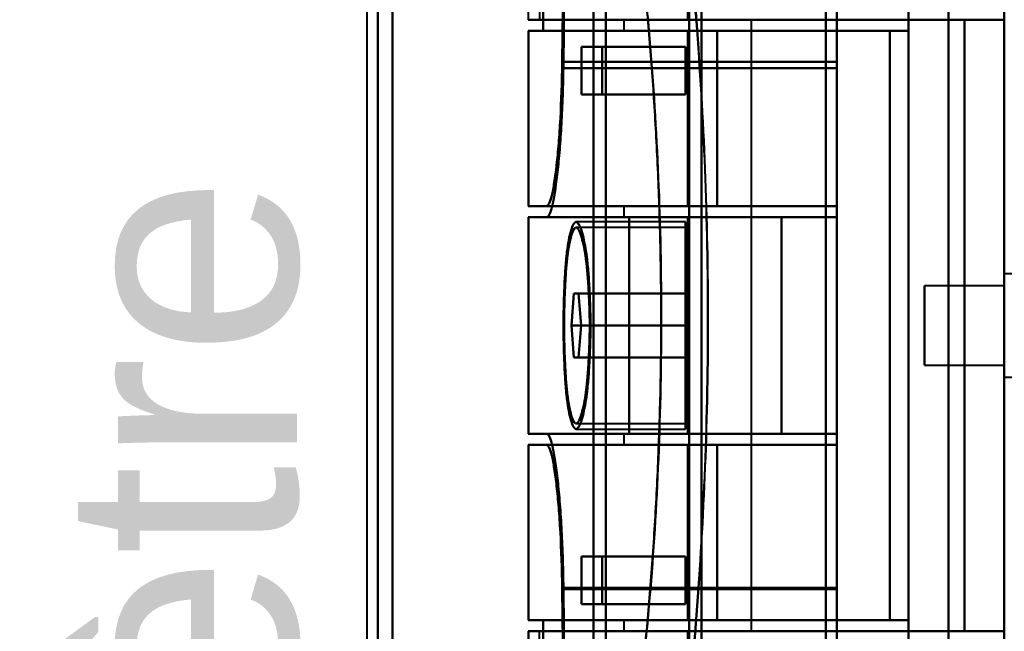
# Model space of a CAD drawing. Header units: millimetres. Extents: x -1087 to 1688, y -120 to 1046.
# Tile 29 of 78: x -647 to -585, y 824 to 863. Entities that reach past the tile are written whole.
import ezdxf

# ---------------------------------------------------------------- set-up
doc = ezdxf.new("R2010")
doc.units = ezdxf.units.MM
doc.layers.add('A-GENM', color=13, linetype='Continuous', lineweight=40)
doc.layers.add('G-IMPT', color=8, linetype='Continuous', lineweight=40)
doc.styles.add('Arial_1', font='arial.ttf', dxfattribs={"height": 14.6304})

# ---------------------------------------------------------------- blocks, each defined once
blk = doc.blocks.new('Souche connecteur circulaire R23 - Souche connecteur circulaire R23-755164-Arrière')
at = {"layer": 'A-GENM'}
blk.add_line((-625, 927.5), (-625, 770), dxfattribs=at)
blk = doc.blocks.new('NEXA 1000 CALQUES_dwg-755156-Arrière')
at = {"layer": 'G-IMPT'}
for p, q in [((-604, 616.883), (-604, 921.872)), ((-604, 921.872), (-604, 616.883)), ((-604.773, 617.429), (-604.773, 921.281)), ((-604.773, 921.281), (-604.773, 617.429)), ((-623.387, 617.839), (-623.387, 920.838)), ((-623.387, 920.838), (-623.387, 617.839)), ((-610, 617.839), (-610, 920.838)), ((-610, 920.838), (-610, 617.839)), ((-624.3, 618.386), (-624.3, 920.246)), ((-624.3, 920.246), (-624.3, 618.386)), ((-610.773, 618.386), (-610.773, 920.246)), ((-610.773, 920.246), (-610.773, 618.386)), ((-604, 604.872), (-604, 909.862)), ((-604, 909.862), (-604, 604.872)), ((-604.773, 605.464), (-604.773, 909.315)), ((-604.773, 909.315), (-604.773, 605.464)), ((-623.387, 605.907), (-623.387, 908.906)), ((-623.387, 908.906), (-623.387, 605.907)), ((-610, 605.907), (-610, 908.906)), ((-610, 908.906), (-610, 605.907)), ((-624.3, 606.498), (-624.3, 908.359)), ((-624.3, 908.359), (-624.3, 606.498)), ((-610.773, 606.498), (-610.773, 908.359)), ((-610.773, 908.359), (-610.773, 606.498)), ((-596.2, 808.194), (-596.2, 878.194)), ((-596.2, 878.194), (-596.2, 808.194)), ((-595.5, 878.194), (-595.5, 808.194)), ((-595.5, 808.194), (-595.5, 878.194)), ((-585, 878.194), (-585, 808.194)), ((-596.2, 877.713), (-596.2, 808.693)), ((-596.2, 808.693), (-596.2, 877.713)), ((-595.5, 808.693), (-595.5, 877.713)), ((-595.5, 877.713), (-595.5, 808.693)), ((-614.861, 862.572), (-604.861, 862.572)), ((-604.861, 862.572), (-614.861, 862.572)), ((-614.857, 862.572), (-614.152, 862.572)), ((-608.861, 862.572), (-608.861, 861.872)), ((-604.861, 862.572), (-608.861, 862.572)), ((-608.861, 862.572), (-604.861, 862.572)), ((-600.861, 862.572), (-604.861, 862.572)), ((-604.861, 862.572), (-600.861, 862.572)), ((-600.861, 824.172), (-600.861, 862.572)), ((-614.861, 861.872), (-614.861, 850.872)), ((-604.861, 861.872), (-614.861, 861.872)), ((-614.861, 861.872), (-604.861, 861.872)), ((-613.936, 861.872), (-614.857, 861.872)), ((-614.857, 861.872), (-613.936, 861.872)), ((-608.861, 861.872), (-604.861, 861.872)), ((-604.861, 861.872), (-608.861, 861.872)), ((-592.174, 861.872), (-603.015, 861.872)), ((-603.015, 861.872), (-592.174, 861.872)), ((-610.22, 860.872), (-611.528, 860.872)), ((-611.528, 860.872), (-610.22, 860.872)), ((-595.5, 850.872), (-595.5, 859.917)), ((-595.5, 859.917), (-595.5, 850.872)), ((-595.5, 859.534), (-595.5, 850.172)), ((-595.5, 850.172), (-595.5, 859.534)), ((-611.528, 857.872), (-610.22, 857.872)), ((-610.22, 857.872), (-611.528, 857.872)), ((-614.861, 850.872), (-604.861, 850.872)), ((-604.861, 850.872), (-614.861, 850.872)), ((-614.857, 850.872), (-613.709, 850.872)), ((-613.709, 850.872), (-614.857, 850.872)), ((-613.709, 850.872), (-595.5, 850.872)), ((-608.861, 850.872), (-608.861, 850.172)), ((-604.861, 850.872), (-608.861, 850.872)), ((-608.861, 850.872), (-604.861, 850.872)), ((-603.015, 850.872), (-595.5, 850.872)), ((-595.5, 850.872), (-603.015, 850.872)), ((-614.861, 850.172), (-614.861, 836.572)), ((-608.536, 850.172), (-614.861, 850.172)), ((-614.861, 850.172), (-608.536, 850.172)), ((-613.709, 850.172), (-614.857, 850.172)), ((-614.857, 850.172), (-613.709, 850.172)), ((-608.861, 850.172), (-604.861, 850.172)), ((-604.861, 850.172), (-608.861, 850.172)), ((-598.974, 850.172), (-595.5, 850.172)), ((-595.5, 850.172), (-598.974, 850.172)), ((-605, 849.872), (-611.865, 849.872)), ((-605, 849.522), (-611.865, 849.522)), ((-605, 849.872), (-605, 843.372)), ((-605, 843.372), (-605, 849.872)), ((-605, 843.372), (-605, 849.522)), ((-605, 849.522), (-605, 843.372)), ((-582.785, 846.622), (-585, 846.622)), ((-585, 846.622), (-585, 843.372)), ((-585, 843.372), (-585, 846.622)), ((-585, 845.872), (-590, 845.872)), ((-590, 843.372), (-590, 845.872)), ((-590, 845.872), (-590, 843.372)), ((-585, 846.187), (-585, 840.122)), ((-585, 843.372), (-585, 845.872)), ((-585, 845.872), (-585, 843.372)), ((-612.014, 845.372), (-612.16, 843.372)), ((-612.16, 843.372), (-612.014, 845.372)), ((-612.014, 845.372), (-611.711, 845.372)), ((-611.711, 845.372), (-612.014, 845.372)), ((-611.554, 843.372), (-611.711, 845.372)), ((-611.711, 845.372), (-611.554, 843.372)), ((-612.16, 843.372), (-612.014, 841.372)), ((-612.014, 841.372), (-612.16, 843.372)), ((-611.711, 841.372), (-611.554, 843.372)), ((-611.554, 843.372), (-611.711, 841.372)), ((-605, 843.372), (-605, 836.872)), ((-605, 837.222), (-605, 843.372)), ((-605, 836.872), (-605, 843.372)), ((-605, 843.372), (-605, 837.222)), ((-590, 840.872), (-590, 843.372)), ((-590, 843.372), (-590, 840.872)), ((-585, 843.372), (-585, 840.558)), ((-585, 840.872), (-585, 843.372)), ((-585, 840.122), (-585, 843.372)), ((-585, 843.372), (-585, 840.872)), ((-611.711, 841.372), (-612.014, 841.372)), ((-612.014, 841.372), (-611.711, 841.372)), ((-590, 840.872), (-585, 840.872)), ((-585, 840.122), (-582.785, 840.122)), ((-611.865, 837.222), (-605, 837.222)), ((-614.861, 836.572), (-608.536, 836.572)), ((-608.536, 836.572), (-614.861, 836.572)), ((-614.857, 836.572), (-613.709, 836.572)), ((-613.709, 836.572), (-614.857, 836.572)), ((-611.865, 836.872), (-605, 836.872)), ((-608.861, 836.572), (-608.861, 835.872)), ((-604.861, 836.572), (-608.861, 836.572)), ((-608.861, 836.572), (-604.861, 836.572)), ((-595.5, 836.572), (-598.974, 836.572)), ((-598.974, 836.572), (-595.5, 836.572)), ((-595.5, 836.572), (-595.5, 826.894)), ((-595.5, 826.894), (-595.5, 836.572)), ((-614.861, 835.872), (-614.861, 824.872)), ((-604.861, 835.872), (-614.861, 835.872)), ((-614.861, 835.872), (-604.861, 835.872)), ((-613.709, 835.872), (-614.857, 835.872)), ((-614.857, 835.872), (-613.709, 835.872)), ((-595.5, 835.872), (-613.709, 835.872)), ((-608.861, 835.872), (-604.861, 835.872)), ((-604.861, 835.872), (-608.861, 835.872)), ((-595.5, 835.872), (-603.015, 835.872)), ((-603.015, 835.872), (-595.5, 835.872)), ((-595.5, 826.827), (-595.5, 835.872)), ((-595.5, 835.872), (-595.5, 826.827)), ((-610.22, 828.872), (-611.528, 828.872)), ((-611.528, 828.872), (-610.22, 828.872)), ((-611.528, 825.872), (-610.22, 825.872)), ((-610.22, 825.872), (-611.528, 825.872)), ((-614.861, 824.872), (-604.861, 824.872)), ((-604.861, 824.872), (-614.861, 824.872)), ((-614.857, 824.872), (-613.936, 824.872)), ((-613.936, 824.872), (-614.857, 824.872)), ((-608.861, 824.872), (-608.861, 824.172)), ((-604.861, 824.872), (-608.861, 824.872)), ((-608.861, 824.872), (-604.861, 824.872)), ((-603.015, 824.872), (-592.174, 824.872)), ((-592.174, 824.872), (-603.015, 824.872)), ((-614.861, 824.172), (-614.861, 822.846)), ((-604.861, 824.172), (-614.861, 824.172)), ((-614.861, 824.172), (-604.861, 824.172)), ((-614.152, 824.172), (-614.857, 824.172)), ((-614.857, 824.172), (-614.152, 824.172)), ((-608.861, 824.172), (-604.861, 824.172)), ((-604.861, 824.172), (-608.861, 824.172)), ((-604.861, 824.172), (-600.861, 824.172))]:
    blk.add_line(p, q, dxfattribs=at)
at = {"layer": 'G-IMPT', "flags": 128}
for points in [[(-585, 972.772), (-585, 761.822), (-585, 550.872), (-585, 339.922), (-585, 128.972)], [(-595.5, 882.872), (-595.5, 877.134), (-595.5, 871.395), (-595.5, 865.656), (-595.5, 859.917)], [(-595.5, 859.917), (-595.5, 865.656), (-595.5, 871.395), (-595.5, 877.134), (-595.5, 882.872)], [(-591, 882.872), (-591, 863.122), (-591, 843.372), (-591, 823.622), (-591, 803.872)], [(-591, 803.872), (-591, 823.622), (-591, 843.372), (-591, 863.122), (-591, 882.872)], [(-588.509, 882.872), (-588.509, 863.122), (-588.509, 843.372), (-588.509, 823.622), (-588.509, 803.872)], [(-588.509, 803.872), (-588.509, 823.622), (-588.509, 843.372), (-588.509, 863.122), (-588.509, 882.872)], [(-585, 882.872), (-585, 863.122), (-585, 843.372), (-585, 823.622), (-585, 803.872)], [(-595.5, 859.534), (-595.5, 865.194), (-595.5, 870.853), (-595.5, 876.513), (-595.5, 882.172)], [(-595.5, 882.172), (-595.5, 876.513), (-595.5, 870.853), (-595.5, 865.194), (-595.5, 859.534)], [(-612.52, 879.872), (-612.575, 874.885), (-612.63, 869.896), (-612.684, 864.907), (-612.738, 859.917)], [(-612.738, 859.917), (-612.684, 864.907), (-612.63, 869.896), (-612.575, 874.885), (-612.52, 879.872)], [(-612.663, 859.534), (-612.608, 864.62), (-612.552, 869.705), (-612.495, 874.789), (-612.437, 879.872)], [(-612.437, 879.872), (-612.495, 874.789), (-612.552, 869.705), (-612.608, 864.62), (-612.663, 859.534)], [(-613.936, 876.872), (-613.936, 873.122), (-613.936, 869.372), (-613.936, 865.622), (-613.936, 861.872)], [(-613.936, 861.872), (-613.936, 865.622), (-613.936, 869.372), (-613.936, 873.122), (-613.936, 876.872)], [(-591, 861.872), (-591, 865.622), (-591, 869.372), (-591, 873.122), (-591, 876.872)], [(-591, 876.872), (-591, 873.122), (-591, 869.372), (-591, 865.622), (-591, 861.872)], [(-614.152, 876.172), (-614.152, 872.772), (-614.152, 869.372), (-614.152, 865.972), (-614.152, 862.572)], [(-585, 810.572), (-585, 826.972), (-585, 843.372), (-585, 859.772), (-585, 876.172)], [(-585, 810.572), (-585, 826.972), (-585, 843.372), (-585, 859.772), (-585, 876.172)], [(-585, 810.572), (-585, 826.972), (-585, 843.372), (-585, 859.772), (-585, 876.172)], [(-585, 876.172), (-585, 859.772), (-585, 843.372), (-585, 826.972), (-585, 810.572)], [(-604.861, 872.872), (-604.861, 870.297), (-604.861, 867.722), (-604.861, 865.147), (-604.861, 862.572)], [(-604.861, 862.572), (-604.861, 865.147), (-604.861, 867.722), (-604.861, 870.297), (-604.861, 872.872)], [(-585, 872.872), (-585, 858.122), (-585, 843.372), (-585, 828.622), (-585, 813.872)], [(-585, 813.872), (-585, 828.622), (-585, 843.372), (-585, 858.122), (-585, 872.872)], [(-614.857, 862.572), (-614.857, 862.866), (-614.857, 863.159), (-614.857, 863.453), (-614.857, 863.746)], [(-614.152, 862.572), (-607.489, 862.572), (-600.826, 862.572), (-594.163, 862.572), (-587.5, 862.572)], [(-587.5, 862.572), (-594.163, 862.572), (-600.826, 862.572), (-607.489, 862.572), (-614.152, 862.572)], [(-604.861, 862.572), (-600.521, 862.572), (-596.18, 862.572), (-591.84, 862.572), (-587.5, 862.572)], [(-587.5, 862.572), (-591.84, 862.572), (-596.18, 862.572), (-600.521, 862.572), (-604.861, 862.572)], [(-585, 862.572), (-585.625, 862.572), (-586.25, 862.572), (-586.875, 862.572), (-587.5, 862.572)], [(-587.5, 862.572), (-587.5, 852.972), (-587.5, 843.372), (-587.5, 833.772), (-587.5, 824.172)], [(-587.5, 824.172), (-587.5, 833.772), (-587.5, 843.372), (-587.5, 852.972), (-587.5, 862.572)], [(-587.5, 862.572), (-586.875, 862.572), (-586.25, 862.572), (-585.625, 862.572), (-585, 862.572)], [(-587.5, 824.172), (-587.5, 833.772), (-587.5, 843.372), (-587.5, 852.972), (-587.5, 862.572)], [(-587.5, 862.572), (-587.5, 852.972), (-587.5, 843.372), (-587.5, 833.772), (-587.5, 824.172)], [(-587.5, 862.572), (-587.5, 852.972), (-587.5, 843.372), (-587.5, 833.772), (-587.5, 824.172)], [(-587.5, 824.172), (-587.5, 833.772), (-587.5, 843.372), (-587.5, 852.972), (-587.5, 862.572)], [(-587.5, 862.572), (-587.5, 852.972), (-587.5, 843.372), (-587.5, 833.772), (-587.5, 824.172)], [(-587.5, 862.572), (-586.875, 862.572), (-586.25, 862.572), (-585.625, 862.572), (-585, 862.572)], [(-585, 862.572), (-585.625, 862.572), (-586.25, 862.572), (-586.875, 862.572), (-587.5, 862.572)], [(-587.5, 824.172), (-587.5, 833.772), (-587.5, 843.372), (-587.5, 852.972), (-587.5, 862.572)], [(-585, 824.172), (-585, 833.772), (-585, 843.372), (-585, 852.972), (-585, 862.572)], [(-585, 862.572), (-585, 852.972), (-585, 843.372), (-585, 833.772), (-585, 824.172)], [(-585, 824.172), (-585, 833.772), (-585, 843.372), (-585, 852.972), (-585, 862.572)], [(-585, 862.572), (-585, 852.972), (-585, 843.372), (-585, 833.772), (-585, 824.172)], [(-614.857, 861.872), (-614.857, 859.122), (-614.857, 856.372), (-614.857, 853.622), (-614.857, 850.872)], [(-614.857, 850.872), (-614.857, 853.622), (-614.857, 856.372), (-614.857, 859.122), (-614.857, 861.872)], [(-613.936, 861.872), (-608.202, 861.872), (-602.468, 861.872), (-596.734, 861.872), (-591, 861.872)], [(-591, 861.872), (-596.734, 861.872), (-602.468, 861.872), (-608.202, 861.872), (-613.936, 861.872)], [(-592.174, 861.872), (-595.346, 861.872), (-598.517, 861.872), (-601.689, 861.872), (-604.861, 861.872)], [(-604.861, 861.872), (-604.861, 859.122), (-604.861, 856.372), (-604.861, 853.622), (-604.861, 850.872)], [(-604.861, 850.872), (-604.861, 853.622), (-604.861, 856.372), (-604.861, 859.122), (-604.861, 861.872)], [(-604.861, 861.872), (-601.396, 861.872), (-597.93, 861.872), (-594.465, 861.872), (-591, 861.872)], [(-591, 861.872), (-594.465, 861.872), (-597.93, 861.872), (-601.396, 861.872), (-604.861, 861.872)], [(-604.861, 861.872), (-601.689, 861.872), (-598.517, 861.872), (-595.346, 861.872), (-592.174, 861.872)], [(-603.015, 861.872), (-603.477, 861.872), (-603.938, 861.872), (-604.399, 861.872), (-604.861, 861.872)], [(-604.861, 850.872), (-604.861, 853.622), (-604.861, 856.372), (-604.861, 859.122), (-604.861, 861.872)], [(-604.861, 861.872), (-604.399, 861.872), (-603.938, 861.872), (-603.477, 861.872), (-603.015, 861.872)], [(-604.861, 861.872), (-604.861, 859.122), (-604.861, 856.372), (-604.861, 853.622), (-604.861, 850.872)], [(-604.861, 850.872), (-604.861, 853.622), (-604.861, 856.372), (-604.861, 859.122), (-604.861, 861.872)], [(-604.861, 861.872), (-604.861, 859.122), (-604.861, 856.372), (-604.861, 853.622), (-604.861, 850.872)], [(-603.015, 850.872), (-603.015, 853.622), (-603.015, 856.372), (-603.015, 859.122), (-603.015, 861.872)], [(-603.015, 861.872), (-603.015, 859.122), (-603.015, 856.372), (-603.015, 853.622), (-603.015, 850.872)], [(-592.174, 824.872), (-592.174, 834.122), (-592.174, 843.372), (-592.174, 852.622), (-592.174, 861.872)], [(-592.174, 861.872), (-592.174, 852.622), (-592.174, 843.372), (-592.174, 834.122), (-592.174, 824.872)], [(-591, 861.872), (-591, 852.622), (-591, 843.372), (-591, 834.122), (-591, 824.872)], [(-591, 824.872), (-591, 834.122), (-591, 843.372), (-591, 852.622), (-591, 861.872)], [(-611.528, 857.872), (-611.528, 858.622), (-611.528, 859.372), (-611.528, 860.122), (-611.528, 860.872)], [(-611.528, 860.872), (-609.896, 860.872), (-608.264, 860.872), (-606.632, 860.872), (-605, 860.872)], [(-611.528, 860.872), (-611.528, 860.122), (-611.528, 859.372), (-611.528, 858.622), (-611.528, 857.872)], [(-605, 860.872), (-606.632, 860.872), (-608.264, 860.872), (-609.896, 860.872), (-611.528, 860.872)], [(-610.22, 860.872), (-610.22, 860.122), (-610.22, 859.372), (-610.22, 858.622), (-610.22, 857.872)], [(-610.22, 857.872), (-610.22, 858.622), (-610.22, 859.372), (-610.22, 860.122), (-610.22, 860.872)], [(-610.22, 860.872), (-608.915, 860.872), (-607.61, 860.872), (-606.305, 860.872), (-605, 860.872)], [(-605, 860.872), (-606.305, 860.872), (-607.61, 860.872), (-608.915, 860.872), (-610.22, 860.872)], [(-605, 857.872), (-605, 858.622), (-605, 859.372), (-605, 860.122), (-605, 860.872)], [(-605, 860.872), (-605, 860.122), (-605, 859.372), (-605, 858.622), (-605, 857.872)], [(-605, 860.872), (-605, 860.122), (-605, 859.372), (-605, 858.622), (-605, 857.872)], [(-605, 857.872), (-605, 858.622), (-605, 859.372), (-605, 860.122), (-605, 860.872)], [(-595.5, 859.917), (-599.809, 859.917), (-604.119, 859.917), (-608.428, 859.917), (-612.738, 859.917)], [(-612.738, 859.917), (-608.428, 859.917), (-604.119, 859.917), (-599.809, 859.917), (-595.5, 859.917)], [(-595.5, 859.534), (-599.791, 859.534), (-604.082, 859.534), (-608.373, 859.534), (-612.663, 859.534)], [(-612.663, 859.534), (-608.373, 859.534), (-604.082, 859.534), (-599.791, 859.534), (-595.5, 859.534)], [(-605, 857.872), (-606.632, 857.872), (-608.264, 857.872), (-609.896, 857.872), (-611.528, 857.872)], [(-611.528, 857.872), (-609.896, 857.872), (-608.264, 857.872), (-606.632, 857.872), (-605, 857.872)], [(-605, 857.872), (-606.305, 857.872), (-607.61, 857.872), (-608.915, 857.872), (-610.22, 857.872)], [(-610.22, 857.872), (-608.915, 857.872), (-607.61, 857.872), (-606.305, 857.872), (-605, 857.872)], [(-595.5, 850.872), (-600.052, 850.872), (-604.604, 850.872), (-609.157, 850.872), (-613.709, 850.872)], [(-613.709, 850.872), (-609.157, 850.872), (-604.604, 850.872), (-600.052, 850.872), (-595.5, 850.872)], [(-604.861, 850.872), (-602.521, 850.872), (-600.18, 850.872), (-597.84, 850.872), (-595.5, 850.872)], [(-595.5, 850.872), (-597.84, 850.872), (-600.18, 850.872), (-602.521, 850.872), (-604.861, 850.872)], [(-595.5, 850.872), (-597.84, 850.872), (-600.18, 850.872), (-602.521, 850.872), (-604.861, 850.872)], [(-604.861, 850.872), (-602.521, 850.872), (-600.18, 850.872), (-597.84, 850.872), (-595.5, 850.872)], [(-604.861, 850.872), (-604.399, 850.872), (-603.938, 850.872), (-603.477, 850.872), (-603.015, 850.872)], [(-603.015, 850.872), (-603.477, 850.872), (-603.938, 850.872), (-604.399, 850.872), (-604.861, 850.872)], [(-595.5, 850.872), (-595.5, 850.697), (-595.5, 850.522), (-595.5, 850.347), (-595.5, 850.172)], [(-595.5, 850.172), (-595.5, 850.347), (-595.5, 850.522), (-595.5, 850.697), (-595.5, 850.872)], [(-595.5, 850.172), (-595.5, 850.347), (-595.5, 850.522), (-595.5, 850.697), (-595.5, 850.872)], [(-595.5, 850.872), (-595.5, 850.697), (-595.5, 850.522), (-595.5, 850.347), (-595.5, 850.172)], [(-595.5, 850.172), (-595.5, 850.347), (-595.5, 850.522), (-595.5, 850.697), (-595.5, 850.872)], [(-595.5, 850.872), (-595.5, 850.697), (-595.5, 850.522), (-595.5, 850.347), (-595.5, 850.172)], [(-614.857, 850.172), (-614.857, 846.772), (-614.857, 843.372), (-614.857, 839.972), (-614.857, 836.572)], [(-614.857, 836.572), (-614.857, 839.972), (-614.857, 843.372), (-614.857, 846.772), (-614.857, 850.172)], [(-613.709, 850.172), (-609.157, 850.172), (-604.604, 850.172), (-600.052, 850.172), (-595.5, 850.172)], [(-595.5, 850.172), (-600.052, 850.172), (-604.604, 850.172), (-609.157, 850.172), (-613.709, 850.172)], [(-598.974, 850.172), (-601.365, 850.172), (-603.755, 850.172), (-606.146, 850.172), (-608.536, 850.172)], [(-608.536, 836.572), (-608.536, 839.972), (-608.536, 843.372), (-608.536, 846.772), (-608.536, 850.172)], [(-608.536, 850.172), (-606.146, 850.172), (-603.755, 850.172), (-601.365, 850.172), (-598.974, 850.172)], [(-608.536, 850.172), (-608.536, 846.772), (-608.536, 843.372), (-608.536, 839.972), (-608.536, 836.572)], [(-595.5, 850.172), (-597.84, 850.172), (-600.18, 850.172), (-602.521, 850.172), (-604.861, 850.172)], [(-604.861, 850.172), (-604.861, 846.772), (-604.861, 843.372), (-604.861, 839.972), (-604.861, 836.572)], [(-604.861, 836.572), (-604.861, 839.972), (-604.861, 843.372), (-604.861, 846.772), (-604.861, 850.172)], [(-604.861, 850.172), (-602.521, 850.172), (-600.18, 850.172), (-597.84, 850.172), (-595.5, 850.172)], [(-604.861, 850.172), (-602.521, 850.172), (-600.18, 850.172), (-597.84, 850.172), (-595.5, 850.172)], [(-595.5, 850.172), (-597.84, 850.172), (-600.18, 850.172), (-602.521, 850.172), (-604.861, 850.172)], [(-604.861, 836.572), (-604.861, 839.972), (-604.861, 843.372), (-604.861, 846.772), (-604.861, 850.172)], [(-604.861, 850.172), (-604.861, 846.772), (-604.861, 843.372), (-604.861, 839.972), (-604.861, 836.572)], [(-598.974, 836.572), (-598.974, 839.972), (-598.974, 843.372), (-598.974, 846.772), (-598.974, 850.172)], [(-598.974, 850.172), (-598.974, 846.772), (-598.974, 843.372), (-598.974, 839.972), (-598.974, 836.572)], [(-605, 845.372), (-606.754, 845.372), (-608.507, 845.372), (-610.261, 845.372), (-612.014, 845.372)], [(-612.014, 845.372), (-610.261, 845.372), (-608.507, 845.372), (-606.754, 845.372), (-605, 845.372)], [(-611.711, 845.372), (-610.033, 845.372), (-608.356, 845.372), (-606.678, 845.372), (-605, 845.372)], [(-605, 845.372), (-606.678, 845.372), (-608.356, 845.372), (-610.033, 845.372), (-611.711, 845.372)], [(-605, 843.372), (-605, 843.872), (-605, 844.372), (-605, 844.872), (-605, 845.372)], [(-605, 845.372), (-605, 844.872), (-605, 844.372), (-605, 843.872), (-605, 843.372)], [(-605, 845.372), (-605, 844.872), (-605, 844.372), (-605, 843.872), (-605, 843.372)], [(-605, 843.372), (-605, 843.872), (-605, 844.372), (-605, 844.872), (-605, 845.372)], [(-605, 843.372), (-606.79, 843.372), (-608.58, 843.372), (-610.37, 843.372), (-612.16, 843.372)], [(-612.16, 843.372), (-610.37, 843.372), (-608.58, 843.372), (-606.79, 843.372), (-605, 843.372)], [(-611.554, 843.372), (-609.916, 843.372), (-608.277, 843.372), (-606.639, 843.372), (-605, 843.372)], [(-605, 843.372), (-606.639, 843.372), (-608.277, 843.372), (-609.916, 843.372), (-611.554, 843.372)], [(-605, 841.372), (-605, 841.872), (-605, 842.372), (-605, 842.872), (-605, 843.372)], [(-605, 843.372), (-605, 842.872), (-605, 842.372), (-605, 841.872), (-605, 841.372)], [(-605, 843.372), (-605, 842.872), (-605, 842.372), (-605, 841.872), (-605, 841.372)], [(-605, 841.372), (-605, 841.872), (-605, 842.372), (-605, 842.872), (-605, 843.372)], [(-605, 841.372), (-606.754, 841.372), (-608.507, 841.372), (-610.261, 841.372), (-612.014, 841.372)], [(-612.014, 841.372), (-610.261, 841.372), (-608.507, 841.372), (-606.754, 841.372), (-605, 841.372)], [(-611.711, 841.372), (-610.033, 841.372), (-608.356, 841.372), (-606.678, 841.372), (-605, 841.372)], [(-605, 841.372), (-606.678, 841.372), (-608.356, 841.372), (-610.033, 841.372), (-611.711, 841.372)], [(-595.5, 836.572), (-600.052, 836.572), (-604.604, 836.572), (-609.157, 836.572), (-613.709, 836.572)], [(-613.709, 836.572), (-609.157, 836.572), (-604.604, 836.572), (-600.052, 836.572), (-595.5, 836.572)], [(-608.536, 836.572), (-606.146, 836.572), (-603.755, 836.572), (-601.365, 836.572), (-598.974, 836.572)], [(-598.974, 836.572), (-601.365, 836.572), (-603.755, 836.572), (-606.146, 836.572), (-608.536, 836.572)], [(-604.861, 836.572), (-602.521, 836.572), (-600.18, 836.572), (-597.84, 836.572), (-595.5, 836.572)], [(-595.5, 836.572), (-597.84, 836.572), (-600.18, 836.572), (-602.521, 836.572), (-604.861, 836.572)], [(-604.861, 836.572), (-602.521, 836.572), (-600.18, 836.572), (-597.84, 836.572), (-595.5, 836.572)], [(-595.5, 836.572), (-597.84, 836.572), (-600.18, 836.572), (-602.521, 836.572), (-604.861, 836.572)], [(-595.5, 836.572), (-595.5, 836.397), (-595.5, 836.222), (-595.5, 836.047), (-595.5, 835.872)], [(-595.5, 835.872), (-595.5, 836.047), (-595.5, 836.222), (-595.5, 836.397), (-595.5, 836.572)], [(-595.5, 835.872), (-595.5, 836.047), (-595.5, 836.222), (-595.5, 836.397), (-595.5, 836.572)], [(-595.5, 836.572), (-595.5, 836.397), (-595.5, 836.222), (-595.5, 836.047), (-595.5, 835.872)], [(-595.5, 835.872), (-595.5, 836.047), (-595.5, 836.222), (-595.5, 836.397), (-595.5, 836.572)], [(-595.5, 836.572), (-595.5, 836.397), (-595.5, 836.222), (-595.5, 836.047), (-595.5, 835.872)], [(-614.857, 835.872), (-614.857, 833.122), (-614.857, 830.372), (-614.857, 827.622), (-614.857, 824.872)], [(-614.857, 824.872), (-614.857, 827.622), (-614.857, 830.372), (-614.857, 833.122), (-614.857, 835.872)], [(-613.709, 835.872), (-609.157, 835.872), (-604.604, 835.872), (-600.052, 835.872), (-595.5, 835.872)], [(-595.5, 835.872), (-600.052, 835.872), (-604.604, 835.872), (-609.157, 835.872), (-613.709, 835.872)], [(-595.5, 835.872), (-597.84, 835.872), (-600.18, 835.872), (-602.521, 835.872), (-604.861, 835.872)], [(-604.861, 835.872), (-604.861, 833.122), (-604.861, 830.372), (-604.861, 827.622), (-604.861, 824.872)], [(-604.861, 835.872), (-602.521, 835.872), (-600.18, 835.872), (-597.84, 835.872), (-595.5, 835.872)], [(-604.861, 824.872), (-604.861, 827.622), (-604.861, 830.372), (-604.861, 833.122), (-604.861, 835.872)], [(-595.5, 835.872), (-597.84, 835.872), (-600.18, 835.872), (-602.521, 835.872), (-604.861, 835.872)], [(-604.861, 835.872), (-602.521, 835.872), (-600.18, 835.872), (-597.84, 835.872), (-595.5, 835.872)], [(-603.015, 835.872), (-603.477, 835.872), (-603.938, 835.872), (-604.399, 835.872), (-604.861, 835.872)], [(-604.861, 824.872), (-604.861, 827.622), (-604.861, 830.372), (-604.861, 833.122), (-604.861, 835.872)], [(-604.861, 835.872), (-604.399, 835.872), (-603.938, 835.872), (-603.477, 835.872), (-603.015, 835.872)], [(-604.861, 835.872), (-604.861, 833.122), (-604.861, 830.372), (-604.861, 827.622), (-604.861, 824.872)], [(-604.861, 824.872), (-604.861, 827.622), (-604.861, 830.372), (-604.861, 833.122), (-604.861, 835.872)], [(-604.861, 835.872), (-604.861, 833.122), (-604.861, 830.372), (-604.861, 827.622), (-604.861, 824.872)], [(-603.015, 824.872), (-603.015, 827.622), (-603.015, 830.372), (-603.015, 833.122), (-603.015, 835.872)], [(-603.015, 835.872), (-603.015, 833.122), (-603.015, 830.372), (-603.015, 827.622), (-603.015, 824.872)], [(-611.528, 825.872), (-611.528, 826.622), (-611.528, 827.372), (-611.528, 828.122), (-611.528, 828.872)], [(-611.528, 828.872), (-609.896, 828.872), (-608.264, 828.872), (-606.632, 828.872), (-605, 828.872)], [(-611.528, 828.872), (-611.528, 828.122), (-611.528, 827.372), (-611.528, 826.622), (-611.528, 825.872)], [(-605, 828.872), (-606.632, 828.872), (-608.264, 828.872), (-609.896, 828.872), (-611.528, 828.872)], [(-610.22, 828.872), (-610.22, 828.122), (-610.22, 827.372), (-610.22, 826.622), (-610.22, 825.872)], [(-610.22, 825.872), (-610.22, 826.622), (-610.22, 827.372), (-610.22, 828.122), (-610.22, 828.872)], [(-610.22, 828.872), (-608.915, 828.872), (-607.61, 828.872), (-606.305, 828.872), (-605, 828.872)], [(-605, 828.872), (-606.305, 828.872), (-607.61, 828.872), (-608.915, 828.872), (-610.22, 828.872)], [(-605, 828.872), (-605, 828.122), (-605, 827.372), (-605, 826.622), (-605, 825.872)], [(-605, 825.872), (-605, 826.622), (-605, 827.372), (-605, 828.122), (-605, 828.872)], [(-605, 828.872), (-605, 828.122), (-605, 827.372), (-605, 826.622), (-605, 825.872)], [(-605, 825.872), (-605, 826.622), (-605, 827.372), (-605, 828.122), (-605, 828.872)], [(-595.5, 826.827), (-599.809, 826.827), (-604.119, 826.827), (-608.428, 826.827), (-612.738, 826.827)], [(-612.738, 826.827), (-612.684, 821.838), (-612.63, 816.848), (-612.575, 811.86), (-612.52, 806.872)], [(-612.738, 826.827), (-608.428, 826.827), (-604.119, 826.827), (-599.809, 826.827), (-595.5, 826.827)], [(-612.52, 806.872), (-612.575, 811.86), (-612.63, 816.848), (-612.684, 821.838), (-612.738, 826.827)], [(-612.659, 826.894), (-608.37, 826.894), (-604.08, 826.894), (-599.79, 826.894), (-595.5, 826.894)], [(-612.437, 806.872), (-612.494, 811.877), (-612.549, 816.882), (-612.605, 821.888), (-612.659, 826.894)], [(-595.5, 826.894), (-599.79, 826.894), (-604.08, 826.894), (-608.37, 826.894), (-612.659, 826.894)], [(-612.659, 826.894), (-612.605, 821.888), (-612.549, 816.882), (-612.494, 811.877), (-612.437, 806.872)], [(-595.5, 804.572), (-595.5, 810.153), (-595.5, 815.733), (-595.5, 821.314), (-595.5, 826.894)], [(-595.5, 826.894), (-595.5, 821.314), (-595.5, 815.733), (-595.5, 810.153), (-595.5, 804.572)], [(-595.5, 826.827), (-595.5, 821.089), (-595.5, 815.35), (-595.5, 809.611), (-595.5, 803.872)], [(-595.5, 803.872), (-595.5, 809.611), (-595.5, 815.35), (-595.5, 821.089), (-595.5, 826.827)], [(-605, 825.872), (-606.632, 825.872), (-608.264, 825.872), (-609.896, 825.872), (-611.528, 825.872)], [(-611.528, 825.872), (-609.896, 825.872), (-608.264, 825.872), (-606.632, 825.872), (-605, 825.872)], [(-605, 825.872), (-606.305, 825.872), (-607.61, 825.872), (-608.915, 825.872), (-610.22, 825.872)], [(-610.22, 825.872), (-608.915, 825.872), (-607.61, 825.872), (-606.305, 825.872), (-605, 825.872)], [(-591, 824.872), (-596.734, 824.872), (-602.468, 824.872), (-608.202, 824.872), (-613.936, 824.872)], [(-613.936, 809.872), (-613.936, 813.622), (-613.936, 817.372), (-613.936, 821.122), (-613.936, 824.872)], [(-613.936, 824.872), (-608.202, 824.872), (-602.468, 824.872), (-596.734, 824.872), (-591, 824.872)], [(-613.936, 824.872), (-613.936, 821.122), (-613.936, 817.372), (-613.936, 813.622), (-613.936, 809.872)], [(-604.861, 824.872), (-601.689, 824.872), (-598.517, 824.872), (-595.346, 824.872), (-592.174, 824.872)], [(-591, 824.872), (-594.465, 824.872), (-597.93, 824.872), (-601.396, 824.872), (-604.861, 824.872)], [(-592.174, 824.872), (-595.346, 824.872), (-598.517, 824.872), (-601.689, 824.872), (-604.861, 824.872)], [(-604.861, 824.872), (-601.396, 824.872), (-597.93, 824.872), (-594.465, 824.872), (-591, 824.872)], [(-604.861, 824.872), (-604.399, 824.872), (-603.938, 824.872), (-603.477, 824.872), (-603.015, 824.872)], [(-603.015, 824.872), (-603.477, 824.872), (-603.938, 824.872), (-604.399, 824.872), (-604.861, 824.872)], [(-591, 809.872), (-591, 813.622), (-591, 817.372), (-591, 821.122), (-591, 824.872)], [(-591, 824.872), (-591, 821.122), (-591, 817.372), (-591, 813.622), (-591, 809.872)], [(-614.857, 822.999), (-614.857, 823.292), (-614.857, 823.586), (-614.857, 823.879), (-614.857, 824.172)], [(-614.857, 824.172), (-614.857, 823.879), (-614.857, 823.586), (-614.857, 823.292), (-614.857, 822.999)], [(-614.152, 824.172), (-607.489, 824.172), (-600.826, 824.172), (-594.163, 824.172), (-587.5, 824.172)], [(-614.152, 810.572), (-614.152, 813.972), (-614.152, 817.372), (-614.152, 820.772), (-614.152, 824.172)], [(-587.5, 824.172), (-591.84, 824.172), (-596.18, 824.172), (-600.521, 824.172), (-604.861, 824.172)], [(-604.861, 824.172), (-604.861, 821.597), (-604.861, 819.022), (-604.861, 816.447), (-604.861, 813.872)], [(-604.861, 813.872), (-604.861, 816.447), (-604.861, 819.022), (-604.861, 821.597), (-604.861, 824.172)], [(-604.861, 824.172), (-600.521, 824.172), (-596.18, 824.172), (-591.84, 824.172), (-587.5, 824.172)], [(-587.5, 824.172), (-586.875, 824.172), (-586.25, 824.172), (-585.625, 824.172), (-585, 824.172)], [(-585, 824.172), (-585.625, 824.172), (-586.25, 824.172), (-586.875, 824.172), (-587.5, 824.172)], [(-587.5, 824.172), (-586.875, 824.172), (-586.25, 824.172), (-585.625, 824.172), (-585, 824.172)], [(-585, 824.172), (-585.625, 824.172), (-586.25, 824.172), (-586.875, 824.172), (-587.5, 824.172)]]:
    blk.add_lwpolyline(points, dxfattribs=at)
at = {"layer": 'G-IMPT'}
blk.add_open_spline([(-606.163, 878.194), (-605.333, 873.509), (-604.098, 862.39), (-603.306, 842.922), (-604.236, 823.567), (-605.514, 812.718), (-606.359, 808.194)], degree=3, dxfattribs=at)
for points, knots in [([(-606.359, 808.194), (-605.975, 810.464), (-605.425, 814.199), (-604.8, 819.659), (-604.25, 825.525), (-603.759, 833.186), (-603.528, 842.96), (-603.688, 852.619), (-604.135, 860.496), (-604.644, 866.359), (-605.251, 872.031), (-605.787, 875.859), (-606.163, 878.194)], [0, 0, 0, 0, 0.125, 0.1875, 0.25, 0.375, 0.5, 0.625, 0.75, 0.8125, 0.875, 1, 1, 1, 1]), ([(-609.313, 810.33), (-608.913, 812.578), (-608.354, 816.125), (-607.729, 821.219), (-607.329, 825.194), (-606.998, 829.433), (-606.743, 833.911), (-606.576, 838.488), (-606.507, 842.986), (-606.542, 847.492), (-606.675, 852.091), (-606.898, 856.607), (-607.201, 860.898), (-607.578, 864.942), (-608.176, 870.147), (-608.722, 873.801), (-609.115, 876.13)], [0, 0, 0, 0, 0.125, 0.1875, 0.25, 0.3125, 0.375, 0.4375, 0.5, 0.5625, 0.625, 0.6875, 0.75, 0.8125, 0.875, 1, 1, 1, 1]), ([(-609.115, 876.13), (-608.737, 873.94), (-608.197, 870.349), (-607.585, 865.024), (-607.072, 859.515), (-606.62, 852.101), (-606.458, 843.006), (-606.692, 833.803), (-607.188, 826.594), (-607.743, 821.085), (-608.374, 815.96), (-608.927, 812.457), (-609.313, 810.33)], [0, 0, 0, 0, 0.125, 0.1875, 0.25, 0.375, 0.5, 0.625, 0.75, 0.8125, 0.875, 1, 1, 1, 1]), ([(-612.738, 859.917), (-612.756, 858.668), (-612.81, 856.845), (-612.951, 854.777), (-613.079, 853.431), (-613.229, 852.31), (-613.444, 851.21), (-613.6, 850.872), (-613.709, 850.872)], [0, 0, 0, 0, 0.25, 0.375, 0.5, 0.625, 0.75, 1, 1, 1, 1]), ([(-613.709, 850.872), (-613.655, 850.878), (-613.548, 850.997), (-613.39, 851.479), (-613.229, 852.321), (-613.079, 853.429), (-612.951, 854.777), (-612.81, 856.856), (-612.754, 858.62), (-612.738, 859.917)], [0, 0, 0, 0, 0.125, 0.25, 0.375, 0.5, 0.625, 0.75, 1, 1, 1, 1]), ([(-613.709, 850.172), (-613.596, 850.172), (-613.431, 850.517), (-613.203, 851.65), (-613.043, 852.808), (-612.905, 854.193), (-612.751, 856.324), (-612.687, 858.224), (-612.663, 859.534)], [0, 0, 0, 0, 0.25, 0.375, 0.5, 0.625, 0.75, 1, 1, 1, 1]), ([(-612.663, 859.534), (-612.686, 858.177), (-612.751, 856.337), (-612.905, 854.191), (-613.089, 852.347), (-613.319, 850.963), (-613.54, 850.299), (-613.653, 850.178), (-613.709, 850.172)], [0, 0, 0, 0, 0.25, 0.375, 0.5, 0.75, 0.875, 1, 1, 1, 1]), ([(-610.953, 843.372), (-610.97, 844.227), (-611.018, 845.507), (-611.127, 847.015), (-611.227, 848.006), (-611.362, 848.816), (-611.529, 849.417), (-611.705, 849.788), (-611.865, 849.914), (-612.018, 849.79), (-612.233, 849.298), (-612.458, 848.1), (-612.605, 845.935), (-612.651, 844.227), (-612.659, 843.372)], [0, 0, 0, 0, 0.125, 0.1875, 0.25, 0.3125, 0.375, 0.4375, 0.5, 0.5625, 0.625, 0.75, 0.875, 1, 1, 1, 1]), ([(-612.659, 843.372), (-612.653, 843.869), (-612.636, 844.806), (-612.591, 846.043), (-612.537, 846.932), (-612.49, 847.48), (-612.461, 847.772), (-612.414, 848.187), (-612.327, 848.756), (-612.181, 849.366), (-612.047, 849.704), (-611.94, 849.847), (-611.864, 849.885), (-611.787, 849.847), (-611.676, 849.703), (-611.532, 849.364), (-611.365, 848.754), (-611.261, 848.185), (-611.204, 847.769), (-611.168, 847.477), (-611.11, 846.929), (-611.041, 846.041), (-610.983, 844.805), (-610.96, 843.869), (-610.953, 843.372)], [0, 0, 0, 0, 0.0625, 0.125, 0.1875, 0.21875, 0.234375, 0.25, 0.3125, 0.375, 0.4375, 0.46875, 0.5, 0.53125, 0.5625, 0.625, 0.6875, 0.75, 0.765625, 0.78125, 0.8125, 0.875, 0.9375, 1, 1, 1, 1]), ([(-612.619, 843.372), (-612.612, 844.181), (-612.567, 845.797), (-612.427, 847.845), (-612.213, 848.979), (-612.01, 849.444), (-611.865, 849.562), (-611.713, 849.443), (-611.547, 849.092), (-611.39, 848.523), (-611.263, 847.756), (-611.169, 846.819), (-611.066, 845.392), (-611.021, 844.181), (-611.005, 843.372)], [0, 0, 0, 0, 0.125, 0.25, 0.375, 0.4375, 0.5, 0.5625, 0.625, 0.6875, 0.75, 0.8125, 0.875, 1, 1, 1, 1]), ([(-611.005, 843.372), (-611.012, 843.842), (-611.033, 844.728), (-611.088, 845.897), (-611.153, 846.738), (-611.208, 847.256), (-611.242, 847.533), (-611.295, 847.926), (-611.393, 848.464), (-611.55, 849.041), (-611.686, 849.362), (-611.791, 849.498), (-611.864, 849.534), (-611.936, 849.498), (-612.038, 849.363), (-612.164, 849.043), (-612.303, 848.466), (-612.386, 847.928), (-612.43, 847.535), (-612.458, 847.258), (-612.503, 846.74), (-612.555, 845.899), (-612.597, 844.729), (-612.614, 843.842), (-612.619, 843.372)], [0, 0, 0, 0, 0.0625, 0.125, 0.1875, 0.21875, 0.234375, 0.25, 0.3125, 0.375, 0.4375, 0.46875, 0.5, 0.53125, 0.5625, 0.625, 0.6875, 0.75, 0.765625, 0.78125, 0.8125, 0.875, 0.9375, 1, 1, 1, 1]), ([(-610.953, 843.372), (-610.96, 842.876), (-610.983, 841.939), (-611.041, 840.704), (-611.11, 839.815), (-611.168, 839.268), (-611.204, 838.975), (-611.261, 838.56), (-611.365, 837.991), (-611.532, 837.381), (-611.676, 837.042), (-611.787, 836.898), (-611.864, 836.86), (-611.94, 836.897), (-612.047, 837.041), (-612.181, 837.379), (-612.327, 837.988), (-612.414, 838.557), (-612.461, 838.973), (-612.49, 839.265), (-612.537, 839.813), (-612.591, 840.702), (-612.636, 841.938), (-612.653, 842.875), (-612.659, 843.372)], [0, 0, 0, 0, 0.0625, 0.125, 0.1875, 0.21875, 0.234375, 0.25, 0.3125, 0.375, 0.4375, 0.46875, 0.5, 0.53125, 0.5625, 0.625, 0.6875, 0.75, 0.765625, 0.78125, 0.8125, 0.875, 0.9375, 1, 1, 1, 1]), ([(-612.659, 843.372), (-612.651, 842.517), (-612.605, 840.809), (-612.458, 838.645), (-612.233, 837.447), (-612.018, 836.955), (-611.865, 836.831), (-611.705, 836.957), (-611.529, 837.327), (-611.362, 837.928), (-611.227, 838.739), (-611.127, 839.729), (-611.018, 841.238), (-610.97, 842.518), (-610.953, 843.372)], [0, 0, 0, 0, 0.125, 0.25, 0.375, 0.4375, 0.5, 0.5625, 0.625, 0.6875, 0.75, 0.8125, 0.875, 1, 1, 1, 1]), ([(-611.005, 843.372), (-611.021, 842.564), (-611.066, 841.353), (-611.169, 839.925), (-611.263, 838.988), (-611.39, 838.221), (-611.547, 837.653), (-611.713, 837.302), (-611.865, 837.183), (-612.01, 837.3), (-612.213, 837.766), (-612.427, 838.9), (-612.567, 840.947), (-612.612, 842.563), (-612.619, 843.372)], [0, 0, 0, 0, 0.125, 0.1875, 0.25, 0.3125, 0.375, 0.4375, 0.5, 0.5625, 0.625, 0.75, 0.875, 1, 1, 1, 1]), ([(-612.619, 843.372), (-612.614, 842.902), (-612.597, 842.015), (-612.555, 840.846), (-612.503, 840.005), (-612.458, 839.486), (-612.43, 839.21), (-612.386, 838.817), (-612.303, 838.278), (-612.164, 837.702), (-612.038, 837.382), (-611.936, 837.246), (-611.864, 837.21), (-611.791, 837.246), (-611.686, 837.383), (-611.55, 837.703), (-611.393, 838.281), (-611.295, 838.819), (-611.242, 839.212), (-611.208, 839.489), (-611.153, 840.007), (-611.088, 840.848), (-611.033, 842.017), (-611.012, 842.903), (-611.005, 843.372)], [0, 0, 0, 0, 0.0625, 0.125, 0.1875, 0.21875, 0.234375, 0.25, 0.3125, 0.375, 0.4375, 0.46875, 0.5, 0.53125, 0.5625, 0.625, 0.6875, 0.75, 0.765625, 0.78125, 0.8125, 0.875, 0.9375, 1, 1, 1, 1]), ([(-612.659, 826.894), (-612.679, 828.231), (-612.738, 830.182), (-612.892, 832.394), (-613.031, 833.834), (-613.193, 835.034), (-613.425, 836.211), (-613.593, 836.572), (-613.709, 836.572)], [0, 0, 0, 0, 0.25, 0.375, 0.5, 0.625, 0.75, 1, 1, 1, 1]), ([(-613.709, 836.572), (-613.652, 836.566), (-613.537, 836.439), (-613.367, 835.923), (-613.193, 835.023), (-613.031, 833.837), (-612.891, 832.395), (-612.739, 830.17), (-612.678, 828.283), (-612.659, 826.894)], [0, 0, 0, 0, 0.125, 0.25, 0.375, 0.5, 0.625, 0.75, 1, 1, 1, 1]), ([(-613.709, 835.872), (-613.6, 835.872), (-613.444, 835.535), (-613.229, 834.435), (-613.079, 833.313), (-612.951, 831.968), (-612.81, 829.9), (-612.756, 828.077), (-612.738, 826.827)], [0, 0, 0, 0, 0.25, 0.375, 0.5, 0.625, 0.75, 1, 1, 1, 1]), ([(-612.738, 826.827), (-612.754, 828.125), (-612.81, 829.889), (-612.951, 831.968), (-613.079, 833.316), (-613.229, 834.424), (-613.39, 835.265), (-613.548, 835.747), (-613.655, 835.866), (-613.709, 835.872)], [0, 0, 0, 0, 0.25, 0.375, 0.5, 0.625, 0.75, 0.875, 1, 1, 1, 1])]:
    blk.add_open_spline(points, degree=3, knots=knots, dxfattribs=at)

msp = doc.modelspace()

# ---------------------------------------------------------------- linework, layer by layer
at = {"color": 94, "lineweight": 30}
for p, q in [((-625, 612.5), (-625, 927.5)), ((-625, 927.5), (-625, 612.5))]:
    msp.add_line(p, q, dxfattribs=at)
at = {"color": 1, "lineweight": 30}
msp.add_line((-625, 612.5), (-625, 927.5), dxfattribs=at)

# ---------------------------------------------------------------- block references
at = {"layer": 'A-GENM'}
msp.add_blockref('Souche connecteur circulaire R23 - Souche connecteur circulaire R23-755164-Arrière', (0, 0), dxfattribs=at)
at = {"layer": 'G-IMPT'}
msp.add_blockref('NEXA 1000 CALQUES_dwg-755156-Arrière', (0, 0), dxfattribs=at)

# ---------------------------------------------------------------- texts
at = {"color": 5, "lineweight": 30, "insert": (-643.994, 811.336), "char_height": 14.6304, "width": 99.20583, "attachment_point": 2, "rotation": 90, "line_spacing_factor": 0.941778, "style": 'Arial_1', "bg_fill": 3, "box_fill_scale": 1.25, "bg_fill_color": 256, "bg_fill_true_color": 13158600, "bg_fill_transparency": 0}
msp.add_mtext('Diamètre', dxfattribs=at)

doc.saveas('drawing.dxf')
